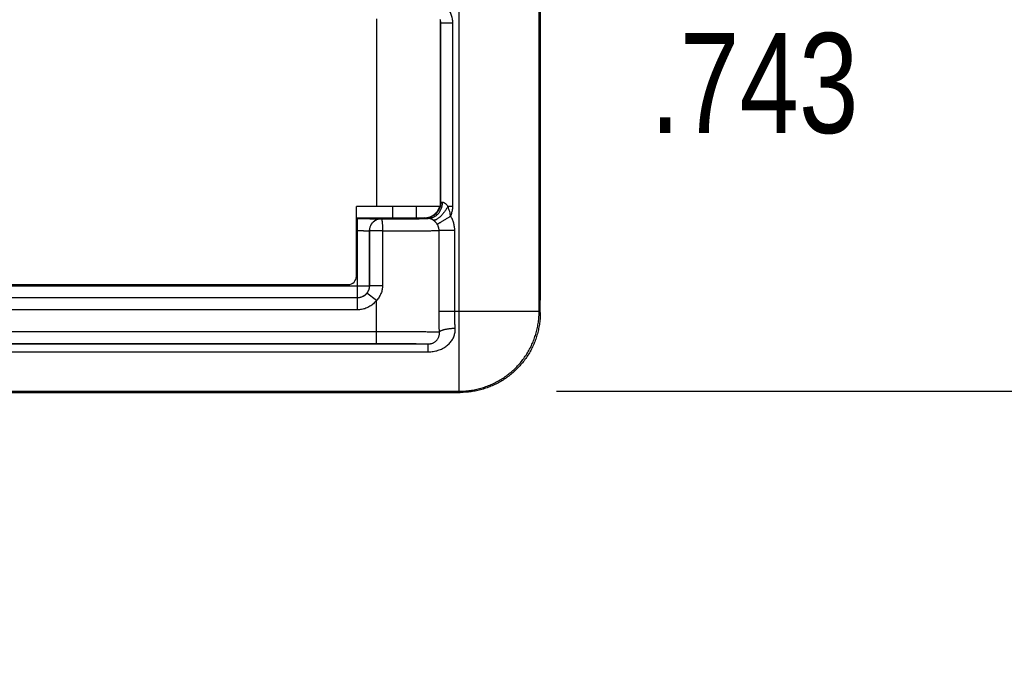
# Model space of a CAD drawing. Header units: inches. Extents: x 0 to 22, y 0 to 17.
# Tile 25 of 38: x 12 to 13.3, y 10.2 to 11. Entities that reach past the tile are written whole.
import ezdxf

# ---------------------------------------------------------------- set-up
doc = ezdxf.new("R2010")
doc.units = ezdxf.units.IN
doc.header["$LTSCALE"] = 1.21
doc.header["$MEASUREMENT"] = 0
doc.layers.get('0').update_dxf_attribs({"linetype": 'CONTINUOUS'})
doc.layers.add('DIMENSIONS', color=7, linetype='CONTINUOUS')
doc.styles.get("Standard").update_dxf_attribs({"font": 'txt', "width": 0.8})
doc.dimstyles.new('DIMSTYLE_1', dxfattribs={"dimtxt": 0.125, "dimasz": 0.18, "dimexe": 0.18, "dimexo": 0.0625, "dimgap": 0.09, "dimtad": 0, "dimtih": 1, "dimtoh": 1, "dimdec": 3, "dimzin": 4, "dimdsep": 46, "dimtxsty": 'STANDARD', "dimblk": '_FILLED', "dimblk1": '_FILLED', "dimblk2": '_FILLED', "dimcen": 0.09, "dimadec": 0, "dimazin": 0, "dimtp": 0.01, "dimtm": 0.01, "dimtfac": 1, "dimtdec": 3, "dimtofl": 0, "dimtmove": 0, "dimatfit": 3, "dimldrblk": '_FILLED', "dimfxl": 1, "dimtolj": 1, "dimtzin": 4, "dimarcsym": 0})

# ---------------------------------------------------------------- blocks, each defined once
blk = doc.blocks.new('_FILLED')
at = {"color": 0, "linetype": 'BYBLOCK'}
blk.add_solid([(0, 0), (-1, 0.1736), (-1, -0.1736)], dxfattribs=at)
blk = doc.blocks.new('*D7')
at = {"layer": 'DIMENSIONS', "color": 2, "linetype": 'CONTINUOUS'}
for p, q in [((13.4453, 11.2953), (13.4453, 11.6553)), ((12.6357, 11.2953), (13.5703, 11.2953)), ((12.7156, 10.5525), (13.5703, 10.5525)), ((13.4453, 10.5525), (13.4453, 10.1925))]:
    blk.add_line(p, q, dxfattribs=at)
at = {"layer": 'DIMENSIONS', "color": 2, "linetype": 'CONTINUOUS', "xscale": 0.18, "yscale": 0.18, "zscale": 0.18}
for p, rotation in [((13.4453, 11.2953), 270), ((13.4453, 10.5525), 90)]:
    blk.add_blockref('_FILLED', p, dxfattribs=dict(at, rotation=rotation))
at = {"layer": 'DIMENSIONS', "color": 2, "linetype": 'CONTINUOUS', "width": 0.8}
for s, p in [('[', (13.3578, 10.8751)), (']', (13.9578, 10.8751)), ('.743', (12.8328, 10.8751)), ('18.87', (13.4578, 10.8751))]:
    blk.add_text(s, height=0.125, dxfattribs=at).set_placement(p)

msp = doc.modelspace()

# ---------------------------------------------------------------- linework, layer by layer
at = {"color": 7, "linetype": 'CONTINUOUS'}
for p, q in [((12.5938, 10.5525), (12.5938, 11.1057)), ((12.6938, 10.6525), (12.6938, 11.0764)), ((12.4903, 11.018), (12.4903, 10.7833)), ((12.5703, 11.0168), (12.5703, 10.7833)), ((12.5709, 11.0126), (12.5703, 11.0121)), ((12.5709, 11.0126), (12.5859, 11.0126)), ((12.5709, 10.7885), (12.5709, 11.0126)), ((12.5859, 10.7835), (12.5859, 11.0126)), ((12.5709, 10.7885), (12.5703, 10.789)), ((12.5703, 10.7833), (12.4653, 10.7833)), ((12.4653, 10.6958), (12.4653, 10.7833)), ((12.5103, 10.7833), (12.5103, 10.769)), ((12.5403, 10.769), (12.5403, 10.7833)), ((12.5796, 10.7835), (12.5859, 10.7835)), ((12.4653, 10.769), (12.5503, 10.769)), ((12.4653, 10.7681), (12.4665, 10.7681)), ((12.4665, 10.7681), (12.4665, 10.6692)), ((12.4965, 10.7678), (12.4966, 10.7678)), ((12.5509, 10.7685), (12.5503, 10.769)), ((12.4653, 10.7531), (12.4665, 10.7531)), ((12.4815, 10.7528), (12.4816, 10.7528)), ((12.4815, 10.7528), (12.4815, 10.6842)), ((12.498, 10.7528), (12.4816, 10.7528)), ((12.4816, 10.7528), (12.4816, 10.6841)), ((12.498, 10.7528), (12.498, 10.6841)), ((12.5883, 10.7532), (12.5687, 10.7532)), ((12.5687, 10.6525), (12.5687, 10.7532)), ((12.5883, 10.6525), (12.5883, 10.7532)), ((10.532, 10.6858), (12.4553, 10.6858)), ((10.8283, 10.6842), (12.4815, 10.6842)), ((12.4903, 10.6658), (12.4784, 10.675)), ((12.4816, 10.6841), (12.4815, 10.6842)), ((12.498, 10.6841), (12.4816, 10.6841)), ((12.4665, 10.6692), (10.8283, 10.6692)), ((12.4666, 10.6691), (10.8283, 10.6691)), ((12.4666, 10.6691), (12.4665, 10.6692)), ((12.4666, 10.6541), (12.4666, 10.6691)), ((12.4903, 10.6121), (12.4903, 10.6658)), ((12.6953, 10.651), (12.6953, 10.6663)), ((12.4666, 10.6541), (10.8283, 10.6541)), ((12.5687, 10.6525), (12.6938, 10.6525)), ((12.6953, 10.651), (12.6938, 10.6525)), ((10.8283, 10.6271), (12.4903, 10.6271)), ((10.8283, 10.6121), (12.4903, 10.6121)), ((10.8283, 10.6115), (12.5553, 10.6115)), ((10.8283, 10.6017), (12.5553, 10.6017)), ((12.5553, 10.6017), (12.5553, 10.6115)), ((10.8283, 10.5525), (12.5938, 10.5525)), ((10.8283, 10.5508), (12.5953, 10.551)), ((12.5953, 10.551), (12.5938, 10.5525))]:
    msp.add_line(p, q, dxfattribs=at)
msp.add_arc((12.4553, 10.6958), 0.01, 270, 360, dxfattribs=at)
for points, knots in [([(12.6953, 11.1175), (12.6953, 11.0674), (12.6953, 10.9671), (12.6953, 10.8167), (12.6953, 10.7164), (12.6953, 10.6663)], [0, 0, 0, 0, 0.333332, 0.666667, 1, 1, 1, 1]), ([(12.5859, 11.0126), (12.5859, 11.0135), (12.5858, 11.0153), (12.5854, 11.018), (12.5848, 11.0206), (12.584, 11.0232), (12.5829, 11.0257), (12.5816, 11.0281), (12.5801, 11.0304), (12.5784, 11.0325), (12.5771, 11.0338), (12.5765, 11.0344)], [0, 0, 0, 0, 0.109958, 0.220462, 0.331425, 0.442741, 0.554292, 0.665955, 0.777574, 0.888977, 1, 1, 1, 1]), ([(12.5709, 11.0126), (12.5709, 11.0131), (12.5708, 11.014), (12.5706, 11.0153), (12.5705, 11.0161), (12.5703, 11.0166)], [0, 0, 0, 0, 0.333351, 0.666679, 1, 1, 1, 1]), ([(12.5728, 10.7883), (12.5728, 10.7877), (12.5727, 10.7864), (12.5724, 10.7845), (12.572, 10.7826), (12.5714, 10.7807), (12.5707, 10.7789), (12.5698, 10.7773), (12.5688, 10.7757), (12.5677, 10.7742), (12.5664, 10.7729), (12.565, 10.7717), (12.5635, 10.7707), (12.562, 10.7699), (12.5604, 10.7692), (12.5587, 10.7687), (12.557, 10.7684), (12.5559, 10.7683), (12.5553, 10.7683)], [0, 0, 0, 0, 0.066564, 0.132997, 0.199154, 0.264895, 0.330096, 0.394649, 0.45847, 0.521499, 0.583704, 0.645087, 0.705678, 0.765541, 0.824772, 0.883493, 0.941848, 1, 1, 1, 1]), ([(12.5709, 10.7885), (12.5709, 10.788), (12.5708, 10.787), (12.5706, 10.7854), (12.5705, 10.7844), (12.5703, 10.7839)], [0, 0, 0, 0, 0.333331, 0.666664, 1, 1, 1, 1]), ([(12.5728, 10.7883), (12.5725, 10.7884), (12.5721, 10.7884), (12.5716, 10.7884), (12.5712, 10.7884), (12.571, 10.7885), (12.5709, 10.7885), (12.5709, 10.7885)], [0, 0, 0, 0, 0.348163, 0.62441, 0.826039, 0.95122, 1, 1, 1, 1]), ([(12.5796, 10.7835), (12.5793, 10.7839), (12.5787, 10.7847), (12.5779, 10.7857), (12.5771, 10.7864), (12.5763, 10.787), (12.5756, 10.7875), (12.5749, 10.7879), (12.5742, 10.7881), (12.5735, 10.7883), (12.573, 10.7883), (12.5728, 10.7883)], [0, 0, 0, 0, 0.175433, 0.324563, 0.451974, 0.562398, 0.660739, 0.750965, 0.836353, 0.919111, 1, 1, 1, 1]), ([(12.5702, 10.7833), (12.57, 10.7827), (12.5696, 10.7816), (12.5689, 10.7798), (12.568, 10.7782), (12.567, 10.7766), (12.5658, 10.7752), (12.5645, 10.7738), (12.5631, 10.7726), (12.5615, 10.7715), (12.5599, 10.7706), (12.5582, 10.7699), (12.5564, 10.7692), (12.5546, 10.7688), (12.5527, 10.7686), (12.5515, 10.7685), (12.5509, 10.7685)], [0, 0, 0, 0, 0.071428, 0.142857, 0.214286, 0.285715, 0.357144, 0.428573, 0.500003, 0.571432, 0.642861, 0.714289, 0.785718, 0.857146, 0.928573, 1, 1, 1, 1]), ([(12.5552, 10.7696), (12.5554, 10.7697), (12.5562, 10.7699), (12.5575, 10.7703), (12.5592, 10.7711), (12.5608, 10.7719), (12.5623, 10.773), (12.5637, 10.7741), (12.565, 10.7754), (12.5662, 10.7768), (12.5673, 10.7783), (12.5682, 10.7799), (12.5689, 10.7816), (12.5693, 10.7828), (12.5695, 10.7833)], [0, 0, 0, 0, 0.028428, 0.116747, 0.205066, 0.293386, 0.381706, 0.470028, 0.558351, 0.646676, 0.735003, 0.823333, 0.911665, 1, 1, 1, 1]), ([(12.5796, 10.7835), (12.5793, 10.7829), (12.5787, 10.7818), (12.5777, 10.7801), (12.5766, 10.7784), (12.5755, 10.7768), (12.5744, 10.7753), (12.5732, 10.7738), (12.572, 10.7724), (12.5708, 10.7712), (12.5696, 10.77), (12.5684, 10.769), (12.5672, 10.7681), (12.5661, 10.7674), (12.565, 10.7668), (12.564, 10.7664), (12.5631, 10.7662), (12.5622, 10.7661), (12.5616, 10.7661), (12.5614, 10.7662)], [0, 0, 0, 0, 0.074353, 0.149548, 0.224918, 0.299824, 0.373636, 0.445738, 0.515538, 0.582477, 0.646043, 0.705779, 0.761299, 0.812307, 0.858623, 0.900219, 0.937273, 0.970252, 1, 1, 1, 1]), ([(12.5832, 10.7712), (12.5831, 10.7721), (12.5828, 10.774), (12.582, 10.777), (12.581, 10.7802), (12.5801, 10.7824), (12.5796, 10.7835)], [0, 0, 0, 0, 0.210397, 0.454109, 0.720581, 1, 1, 1, 1]), ([(12.5832, 10.7712), (12.5836, 10.772), (12.5842, 10.7736), (12.5849, 10.776), (12.5855, 10.7784), (12.5858, 10.781), (12.5859, 10.7826), (12.5859, 10.7835)], [0, 0, 0, 0, 0.200759, 0.400462, 0.599754, 0.799364, 1, 1, 1, 1]), ([(12.4665, 10.7681), (12.4674, 10.7681), (12.4692, 10.7681), (12.4719, 10.7681), (12.4746, 10.7681), (12.4772, 10.7681), (12.4797, 10.7681), (12.4822, 10.7681), (12.4844, 10.768), (12.4866, 10.768), (12.4885, 10.768), (12.4903, 10.768), (12.4919, 10.768), (12.4932, 10.768), (12.4944, 10.7679), (12.4953, 10.7679), (12.4959, 10.7679), (12.4963, 10.7678), (12.4965, 10.7679), (12.4965, 10.7678)], [0, 0, 0, 0, 0.089522, 0.179459, 0.268804, 0.356502, 0.441507, 0.522788, 0.59938, 0.670585, 0.736007, 0.795236, 0.847863, 0.893343, 0.931107, 0.960741, 0.982092, 0.995139, 1, 1, 1, 1]), ([(12.4965, 10.7678), (12.496, 10.7678), (12.4949, 10.7678), (12.4934, 10.7675), (12.4919, 10.7671), (12.4904, 10.7666), (12.489, 10.7659), (12.4877, 10.765), (12.4865, 10.764), (12.4853, 10.7629), (12.4844, 10.7617), (12.4835, 10.7604), (12.4828, 10.759), (12.4822, 10.7575), (12.4818, 10.756), (12.4816, 10.7544), (12.4815, 10.7534), (12.4815, 10.7528)], [0, 0, 0, 0, 0.066665, 0.133331, 0.199998, 0.266665, 0.333332, 0.4, 0.466667, 0.533335, 0.600002, 0.66667, 0.733337, 0.800003, 0.866669, 0.933335, 1, 1, 1, 1]), ([(12.4966, 10.7678), (12.4961, 10.7678), (12.495, 10.7677), (12.4935, 10.7675), (12.4921, 10.7671), (12.4907, 10.7666), (12.4893, 10.766), (12.488, 10.7652), (12.4868, 10.7642), (12.4857, 10.7632), (12.4846, 10.762), (12.4837, 10.7606), (12.4829, 10.7591), (12.4823, 10.7576), (12.4819, 10.756), (12.4816, 10.7544), (12.4816, 10.7533), (12.4816, 10.7528)], [0, 0, 0, 0, 0.064046, 0.1284, 0.19276, 0.256656, 0.319951, 0.383443, 0.447949, 0.514161, 0.582312, 0.651906, 0.722346, 0.793012, 0.863272, 0.932483, 1, 1, 1, 1]), ([(12.4966, 10.7678), (12.4982, 10.7678), (12.5014, 10.7678), (12.5062, 10.7678), (12.5109, 10.7678), (12.5155, 10.7678), (12.52, 10.7679), (12.5244, 10.7679), (12.5285, 10.7679), (12.5324, 10.7679), (12.536, 10.768), (12.5394, 10.768), (12.5425, 10.768), (12.5453, 10.7681), (12.5478, 10.7681), (12.5499, 10.7681), (12.5517, 10.7682), (12.5531, 10.7682), (12.5542, 10.7682), (12.5549, 10.7683), (12.5552, 10.7683), (12.5553, 10.7683)], [0, 0, 0, 0, 0.082236, 0.16402, 0.244731, 0.323739, 0.400434, 0.47422, 0.544538, 0.610973, 0.673186, 0.730834, 0.783608, 0.831238, 0.873446, 0.909938, 0.940463, 0.964821, 0.982866, 0.994567, 1, 1, 1, 1]), ([(12.4966, 10.7678), (12.4966, 10.7678), (12.4968, 10.7677), (12.4969, 10.7673), (12.4971, 10.7669), (12.4972, 10.7662), (12.4973, 10.7654), (12.4975, 10.7644), (12.4976, 10.7633), (12.4977, 10.7621), (12.4978, 10.7607), (12.4979, 10.7592), (12.4979, 10.7577), (12.498, 10.7561), (12.498, 10.7545), (12.498, 10.7534), (12.498, 10.7528)], [0, 0, 0, 0, 0.012703, 0.034603, 0.067419, 0.111279, 0.165851, 0.230562, 0.304673, 0.387303, 0.477455, 0.574031, 0.675847, 0.781654, 0.890151, 1, 1, 1, 1]), ([(12.5503, 10.769), (12.5509, 10.769), (12.5522, 10.7691), (12.5538, 10.7693), (12.5548, 10.7695), (12.5552, 10.7696)], [0, 0, 0, 0, 0.373411, 0.746797, 1, 1, 1, 1]), ([(12.5553, 10.7683), (12.555, 10.7684), (12.5543, 10.7684), (12.5535, 10.7684), (12.5527, 10.7684), (12.5521, 10.7684), (12.5516, 10.7684), (12.5512, 10.7684), (12.551, 10.7685), (12.5509, 10.7685), (12.5509, 10.7685)], [0, 0, 0, 0, 0.226688, 0.425596, 0.595831, 0.73683, 0.848113, 0.929248, 0.979853, 1, 1, 1, 1]), ([(12.5614, 10.7662), (12.5612, 10.7664), (12.5607, 10.7667), (12.56, 10.7671), (12.5592, 10.7674), (12.5585, 10.7677), (12.5579, 10.7679), (12.5572, 10.7681), (12.5565, 10.7682), (12.5559, 10.7683), (12.5555, 10.7683), (12.5553, 10.7683)], [0, 0, 0, 0, 0.131655, 0.258831, 0.380755, 0.494811, 0.605986, 0.711595, 0.812562, 0.908029, 1, 1, 1, 1]), ([(12.5665, 10.7609), (12.5663, 10.7613), (12.5658, 10.7619), (12.5651, 10.7628), (12.5644, 10.7636), (12.5637, 10.7644), (12.5629, 10.7651), (12.5622, 10.7657), (12.5616, 10.766), (12.5614, 10.7662)], [0, 0, 0, 0, 0.157873, 0.311764, 0.461019, 0.604975, 0.743048, 0.874757, 1, 1, 1, 1]), ([(12.5832, 10.7712), (12.5827, 10.7709), (12.5816, 10.7702), (12.5799, 10.7692), (12.5783, 10.7682), (12.5767, 10.7672), (12.5752, 10.7663), (12.5737, 10.7654), (12.5724, 10.7646), (12.5711, 10.7638), (12.57, 10.7631), (12.569, 10.7625), (12.5682, 10.762), (12.5675, 10.7616), (12.5669, 10.7612), (12.5666, 10.761), (12.5665, 10.7609)], [0, 0, 0, 0, 0.100546, 0.200132, 0.297759, 0.392467, 0.48333, 0.569457, 0.650004, 0.72418, 0.791261, 0.850588, 0.901581, 0.943741, 0.976654, 1, 1, 1, 1]), ([(12.5687, 10.7532), (12.5687, 10.7537), (12.5687, 10.7546), (12.5685, 10.7559), (12.5682, 10.7572), (12.5677, 10.7585), (12.5672, 10.7598), (12.5667, 10.7606), (12.5665, 10.7609)], [0, 0, 0, 0, 0.165227, 0.330875, 0.497061, 0.663899, 0.831507, 1, 1, 1, 1]), ([(12.5883, 10.7532), (12.5883, 10.754), (12.5883, 10.7556), (12.588, 10.758), (12.5876, 10.7603), (12.587, 10.7626), (12.5863, 10.7648), (12.5854, 10.767), (12.5844, 10.7692), (12.5836, 10.7705), (12.5832, 10.7712)], [0, 0, 0, 0, 0.125004, 0.250048, 0.37509, 0.50009, 0.625024, 0.749942, 0.874907, 1, 1, 1, 1]), ([(12.4665, 10.7531), (12.4671, 10.7531), (12.4682, 10.7531), (12.4698, 10.7531), (12.4714, 10.7531), (12.473, 10.7531), (12.4744, 10.7531), (12.4758, 10.753), (12.477, 10.753), (12.4781, 10.753), (12.4791, 10.753), (12.4799, 10.753), (12.4806, 10.7529), (12.4811, 10.7529), (12.4813, 10.7529), (12.4815, 10.7529), (12.4815, 10.7528)], [0, 0, 0, 0, 0.11119, 0.221032, 0.328169, 0.431258, 0.528994, 0.620153, 0.7036, 0.778296, 0.843318, 0.897859, 0.94124, 0.972931, 0.992557, 1, 1, 1, 1]), ([(12.498, 10.7528), (12.4999, 10.7528), (12.5036, 10.7528), (12.5091, 10.7528), (12.5145, 10.7528), (12.5198, 10.7528), (12.525, 10.7528), (12.53, 10.7529), (12.5348, 10.7529), (12.5394, 10.7529), (12.5437, 10.7529), (12.5478, 10.753), (12.5516, 10.753), (12.5551, 10.753), (12.5582, 10.7531), (12.561, 10.7531), (12.5635, 10.7531), (12.5656, 10.7532), (12.5673, 10.7532), (12.5683, 10.7532), (12.5687, 10.7532)], [0, 0, 0, 0, 0.079276, 0.157556, 0.234477, 0.309686, 0.382835, 0.453581, 0.521579, 0.586467, 0.64789, 0.705519, 0.759066, 0.808267, 0.852877, 0.892667, 0.927435, 0.957005, 0.981232, 1, 1, 1, 1]), ([(12.4815, 10.6842), (12.4815, 10.6836), (12.4815, 10.6826), (12.4812, 10.681), (12.4808, 10.6795), (12.4802, 10.6781), (12.4795, 10.6767), (12.4787, 10.6753), (12.4777, 10.6741), (12.4766, 10.673), (12.4753, 10.672), (12.474, 10.6712), (12.4726, 10.6704), (12.4712, 10.6699), (12.4696, 10.6695), (12.4681, 10.6692), (12.467, 10.6692), (12.4665, 10.6692)], [0, 0, 0, 0, 0.066665, 0.133331, 0.199997, 0.266664, 0.333331, 0.399999, 0.466666, 0.533334, 0.600001, 0.666669, 0.733336, 0.800003, 0.866669, 0.933335, 1, 1, 1, 1]), ([(12.4784, 10.675), (12.4781, 10.6746), (12.4775, 10.6738), (12.4764, 10.6727), (12.4752, 10.6718), (12.4739, 10.671), (12.4725, 10.6703), (12.4711, 10.6698), (12.4696, 10.6694), (12.4681, 10.6692), (12.4671, 10.6691), (12.4666, 10.6691)], [0, 0, 0, 0, 0.111103, 0.222204, 0.333304, 0.444412, 0.555521, 0.666636, 0.777759, 0.888882, 1, 1, 1, 1]), ([(12.4816, 10.6841), (12.4816, 10.6836), (12.4815, 10.6825), (12.4812, 10.6809), (12.4808, 10.6793), (12.4802, 10.6777), (12.4794, 10.6763), (12.4788, 10.6754), (12.4784, 10.675)], [0, 0, 0, 0, 0.165368, 0.333388, 0.502442, 0.670889, 0.837231, 1, 1, 1, 1]), ([(12.498, 10.6841), (12.498, 10.6834), (12.4979, 10.6818), (12.4976, 10.6794), (12.497, 10.677), (12.4961, 10.6746), (12.495, 10.6723), (12.4937, 10.67), (12.4921, 10.6678), (12.491, 10.6665), (12.4903, 10.6658)], [0, 0, 0, 0, 0.113537, 0.231341, 0.353014, 0.478072, 0.605961, 0.736055, 0.867646, 1, 1, 1, 1]), ([(12.4903, 10.6658), (12.4898, 10.6651), (12.4886, 10.6637), (12.4867, 10.6618), (12.4846, 10.6601), (12.4823, 10.6585), (12.4798, 10.6572), (12.4773, 10.656), (12.4746, 10.6552), (12.4719, 10.6546), (12.4692, 10.6542), (12.4674, 10.6541), (12.4666, 10.6541)], [0, 0, 0, 0, 0.096956, 0.195925, 0.296445, 0.398025, 0.500135, 0.602233, 0.703783, 0.804257, 0.90315, 1, 1, 1, 1]), ([(12.5691, 10.6266), (12.5691, 10.6295), (12.5689, 10.6352), (12.5688, 10.6438), (12.5687, 10.6496), (12.5687, 10.6525)], [0, 0, 0, 0, 0.332386, 0.665968, 1, 1, 1, 1]), ([(12.5888, 10.6309), (12.5888, 10.6327), (12.5886, 10.6363), (12.5884, 10.6417), (12.5883, 10.6471), (12.5883, 10.6507), (12.5883, 10.6525)], [0, 0, 0, 0, 0.248061, 0.49786, 0.748724, 1, 1, 1, 1]), ([(12.5938, 10.5525), (12.5961, 10.5525), (12.6007, 10.5526), (12.6075, 10.5533), (12.6142, 10.5545), (12.6208, 10.5561), (12.6274, 10.5582), (12.6337, 10.5607), (12.6399, 10.5636), (12.6458, 10.567), (12.6516, 10.5707), (12.657, 10.5748), (12.6621, 10.5793), (12.667, 10.5842), (12.6715, 10.5893), (12.6756, 10.5948), (12.6793, 10.6005), (12.6827, 10.6064), (12.6856, 10.6126), (12.6881, 10.619), (12.6902, 10.6255), (12.6918, 10.6321), (12.693, 10.6388), (12.6937, 10.6456), (12.6938, 10.6502), (12.6938, 10.6525)], [0, 0, 0, 0, 0.043477, 0.086955, 0.130433, 0.173911, 0.217389, 0.260867, 0.304346, 0.347824, 0.391303, 0.434782, 0.478261, 0.521739, 0.565218, 0.608697, 0.652176, 0.695654, 0.739133, 0.782611, 0.826089, 0.869567, 0.913045, 0.956523, 1, 1, 1, 1]), ([(12.6953, 10.651), (12.6953, 10.6487), (12.6952, 10.6442), (12.6945, 10.6374), (12.6933, 10.6306), (12.6917, 10.624), (12.6896, 10.6175), (12.6871, 10.6111), (12.6842, 10.6049), (12.6808, 10.599), (12.6771, 10.5933), (12.673, 10.5878), (12.6685, 10.5827), (12.6636, 10.5778), (12.6585, 10.5734), (12.6531, 10.5692), (12.6473, 10.5655), (12.6414, 10.5621), (12.6352, 10.5592), (12.6289, 10.5567), (12.6223, 10.5546), (12.6157, 10.553), (12.609, 10.5518), (12.6022, 10.5511), (12.5976, 10.551), (12.5953, 10.551)], [0, 0, 0, 0, 0.043456, 0.086977, 0.130461, 0.173894, 0.217407, 0.260913, 0.30434, 0.347834, 0.391349, 0.434788, 0.478259, 0.52178, 0.56525, 0.608687, 0.652201, 0.695692, 0.739115, 0.782617, 0.826126, 0.869554, 0.913033, 0.956549, 1, 1, 1, 1]), ([(12.4903, 10.6271), (12.4923, 10.6271), (12.4962, 10.6271), (12.502, 10.6271), (12.5078, 10.6271), (12.5135, 10.627), (12.5191, 10.627), (12.5245, 10.627), (12.5297, 10.627), (12.5347, 10.627), (12.5394, 10.627), (12.5439, 10.6269), (12.5481, 10.6269), (12.552, 10.6269), (12.5556, 10.6268), (12.5588, 10.6268), (12.5616, 10.6268), (12.5641, 10.6267), (12.5661, 10.6267), (12.5678, 10.6266), (12.5687, 10.6266), (12.5691, 10.6266)], [0, 0, 0, 0, 0.074635, 0.148881, 0.222323, 0.29456, 0.365207, 0.433858, 0.50012, 0.563657, 0.624154, 0.681303, 0.734795, 0.784314, 0.829581, 0.870357, 0.90642, 0.937565, 0.963626, 0.984474, 1, 1, 1, 1]), ([(12.5553, 10.6017), (12.5563, 10.6017), (12.5584, 10.6018), (12.5615, 10.6021), (12.5645, 10.6027), (12.5675, 10.6035), (12.5704, 10.6046), (12.5732, 10.6058), (12.5758, 10.6073), (12.5782, 10.609), (12.5803, 10.6108), (12.5822, 10.6128), (12.5839, 10.6148), (12.5854, 10.617), (12.5866, 10.6192), (12.5875, 10.6215), (12.5882, 10.6239), (12.5887, 10.6262), (12.5889, 10.6286), (12.5889, 10.6301), (12.5888, 10.6309)], [0, 0, 0, 0, 0.062327, 0.125001, 0.187702, 0.250088, 0.311905, 0.372869, 0.432686, 0.491087, 0.547818, 0.60282, 0.656282, 0.708423, 0.759421, 0.809359, 0.85831, 0.906346, 0.953373, 1, 1, 1, 1]), ([(12.5553, 10.6115), (12.5556, 10.6115), (12.5564, 10.6116), (12.5575, 10.6117), (12.5586, 10.6119), (12.5598, 10.6122), (12.561, 10.6127), (12.5623, 10.6133), (12.5635, 10.6141), (12.5647, 10.615), (12.5658, 10.6161), (12.5667, 10.6174), (12.5676, 10.6187), (12.5683, 10.6202), (12.5688, 10.6218), (12.5691, 10.6234), (12.5692, 10.625), (12.5692, 10.6261), (12.5691, 10.6266)], [0, 0, 0, 0, 0.047164, 0.095931, 0.146416, 0.199561, 0.255586, 0.314818, 0.377279, 0.442378, 0.509626, 0.578515, 0.648367, 0.718634, 0.789044, 0.859535, 0.929987, 1, 1, 1, 1]), ([(12.5888, 10.6309), (12.5882, 10.6309), (12.5869, 10.6308), (12.5849, 10.6307), (12.5829, 10.6305), (12.5811, 10.6303), (12.5793, 10.63), (12.5776, 10.6298), (12.576, 10.6294), (12.5745, 10.6291), (12.5732, 10.6287), (12.5721, 10.6283), (12.5711, 10.6279), (12.5702, 10.6275), (12.5696, 10.6271), (12.5693, 10.6268), (12.5691, 10.6266)], [0, 0, 0, 0, 0.097767, 0.194678, 0.289806, 0.382248, 0.471132, 0.555627, 0.634958, 0.708415, 0.775372, 0.835301, 0.887804, 0.932655, 0.969892, 1, 1, 1, 1]), ([(12.4903, 10.6121), (12.492, 10.6121), (12.4953, 10.6121), (12.5002, 10.6121), (12.505, 10.6121), (12.5098, 10.612), (12.5145, 10.612), (12.519, 10.612), (12.5233, 10.612), (12.5275, 10.612), (12.5314, 10.6119), (12.5351, 10.6119), (12.5386, 10.6119), (12.5417, 10.6119), (12.5446, 10.6118), (12.5471, 10.6118), (12.5494, 10.6117), (12.5512, 10.6117), (12.5528, 10.6117), (12.5539, 10.6116), (12.5547, 10.6116), (12.5551, 10.6116), (12.5553, 10.6115)], [0, 0, 0, 0, 0.076089, 0.151887, 0.226814, 0.300387, 0.37222, 0.44189, 0.508978, 0.573104, 0.633905, 0.691035, 0.744159, 0.792969, 0.837176, 0.876532, 0.9108, 0.939778, 0.96331, 0.981256, 0.993502, 1, 1, 1, 1])]:
    msp.add_open_spline(points, degree=3, knots=knots, dxfattribs=at)

# ---------------------------------------------------------------- dimensions: what is measured, and where the dimension line sits
at = {"layer": 'DIMENSIONS', "color": 2, "linetype": 'CONTINUOUS'}
dim = msp.add_linear_dim(base=(13.4453, 11.2953), p1=(12.7156, 10.5525), p2=(12.6357, 11.2953), angle=90, dimstyle='DIMSTYLE_1', dxfattribs=at)
dim.commit()
dim.dimension.update_dxf_attribs({"geometry": '*D7', "text_midpoint": (13.4453, 10.9376), "dimtype": 160})

doc.saveas('drawing.dxf')
